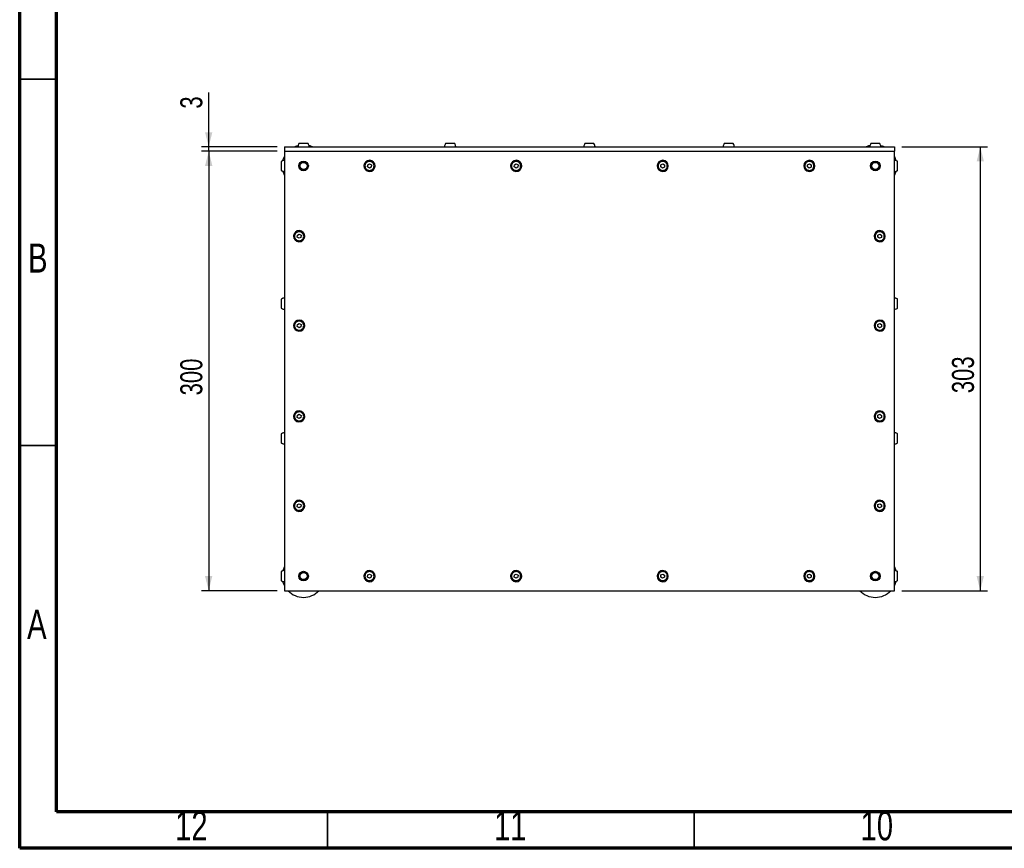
# Model space of a CAD drawing. Header units: millimetres. Extents: x 5 to 594, y 5 to 415.
# Tile 1 of 42: x 5 to 139, y 5 to 118. Entities that reach past the tile are written whole.
import ezdxf

# ---------------------------------------------------------------- set-up
doc = ezdxf.new("R2010")
doc.units = ezdxf.units.MM
doc.layers.add('COTES', color=1, linetype='Continuous')
doc.layers.add('NOTES', color=6, linetype='Continuous')
doc.layers.add('TRAIT-FORT', color=4, linetype='Continuous', lineweight=25)
doc.styles.add('SLDTEXTSTYLE0', font='TXT', dxfattribs={"width": 0.75})
doc.dimstyles.new('SLDDIMSTYLE0', dxfattribs={"dimtxt": 3, "dimasz": 2, "dimexe": 0, "dimexo": 0.0625, "dimgap": 0.75, "dimtad": 1, "dimlfac": 5, "dimrnd": 1e-09, "dimzin": 12, "dimdsep": 46, "dimtxsty": 'SLDTEXTSTYLE0', "dimsah": 1, "dimcen": 0.09, "dimadec": 0, "dimazin": 3, "dimtfac": 1, "dimtofl": 0, "dimtmove": 0, "dimatfit": 3, "dimfxl": 0, "dimfrac": 2, "dimtolj": 1, "dimtzin": 12, "dimarcsym": 0})
doc.dimstyles.new('SLDDIMSTYLE1', dxfattribs={"dimtxt": 3, "dimasz": 2, "dimexe": 0, "dimexo": 0.0625, "dimgap": 0.75, "dimtad": 1, "dimlfac": 5, "dimrnd": 1e-09, "dimzin": 12, "dimdsep": 46, "dimtxsty": 'SLDTEXTSTYLE0', "dimsah": 1, "dimcen": 0.09, "dimadec": 0, "dimazin": 3, "dimtfac": 1, "dimtmove": 0, "dimatfit": 0, "dimfxl": 0, "dimfrac": 2, "dimtolj": 1, "dimtzin": 12, "dimarcsym": 0})

# ---------------------------------------------------------------- blocks, each defined once
blk = doc.blocks.new('_D_11')
at = {"layer": 'COTES', "color": 1}
for p, q in [((125.32, 100.76), (137.03, 100.76)), ((136.03, 100.76), (136.03, 40.16)), ((125.32, 40.16), (137.03, 40.16))]:
    blk.add_line(p, q, dxfattribs=at)
for points in [[(136.03, 100.76), (135.53, 98.76), (136.53, 98.76)], [(136.03, 40.16), (136.53, 42.16), (135.53, 42.16)]]:
    blk.add_solid(points, dxfattribs=at)
at = {"layer": 'COTES', "color": 1, "insert": (132.17, 67.13), "char_height": 3, "attachment_point": 1, "rotation": 90, "style": 'SLDTEXTSTYLE0'}
blk.add_mtext('303', dxfattribs=at)
blk = doc.blocks.new('_D_12')
at = {"layer": 'COTES', "color": 1}
for p, q in [((40.12, 100.16), (29.78, 100.16)), ((30.78, 100.16), (30.78, 40.16)), ((40.12, 40.16), (29.78, 40.16))]:
    blk.add_line(p, q, dxfattribs=at)
for points in [[(30.78, 100.16), (30.28, 98.16), (31.28, 98.16)], [(30.78, 40.16), (31.28, 42.16), (30.28, 42.16)]]:
    blk.add_solid(points, dxfattribs=at)
at = {"layer": 'COTES', "color": 1, "insert": (26.91, 66.83), "char_height": 3, "attachment_point": 1, "rotation": 90, "style": 'SLDTEXTSTYLE0'}
blk.add_mtext('300', dxfattribs=at)
blk = doc.blocks.new('_D_13')
at = {"layer": 'COTES', "color": 1}
for p, q in [((30.78, 100.76), (30.78, 108.19)), ((40.12, 100.76), (29.78, 100.76)), ((30.78, 100.16), (30.78, 100.76)), ((40.12, 100.16), (29.78, 100.16)), ((30.78, 100.16), (30.78, 97.16))]:
    blk.add_line(p, q, dxfattribs=at)
for points in [[(30.78, 100.76), (31.28, 102.76), (30.28, 102.76)], [(30.78, 100.16), (30.28, 98.16), (31.28, 98.16)]]:
    blk.add_solid(points, dxfattribs=at)
at = {"layer": 'COTES', "color": 1, "insert": (26.91, 105.97), "char_height": 3, "attachment_point": 1, "rotation": 90, "style": 'SLDTEXTSTYLE0'}
blk.add_mtext('3', dxfattribs=at)

msp = doc.modelspace()

# ---------------------------------------------------------------- linework, layer by layer
at = {"color": 7, "linetype": 'Continuous', "lineweight": 70}
for p, q in [((5, 5), (5, 415)), ((10, 10), (10, 410)), ((584, 10), (10, 10)), ((589, 5), (5, 5))]:
    msp.add_line(p, q, dxfattribs=at)
at = {"color": 7, "linetype": 'Continuous', "lineweight": 35}
for p, q in [((10, 110), (5, 110)), ((10, 60), (5, 60)), ((47, 10), (47, 5)), ((97, 10), (97, 5))]:
    msp.add_line(p, q, dxfattribs=at)
at = {"color": 7, "linetype": 'Continuous', "lineweight": 18}
for p, q in [((10, 10), (584, 10)), ((5, 5), (589, 5))]:
    msp.add_line(p, q, dxfattribs=at)
at = {"layer": 'TRAIT-FORT', "color": 4, "linetype": 'Continuous', "lineweight": 25}
for p, q in [((41.1178, 100.7573), (41.1178, 100.1573)), ((41.1178, 100.7573), (124.3178, 100.7573)), ((124.3178, 100.7573), (124.3178, 100.1573)), ((41.1178, 100.1573), (124.3178, 100.1573)), ((41.1178, 100.1573), (41.1178, 40.1573)), ((124.3178, 40.1573), (124.3178, 100.1573)), ((43.2287, 98.4089), (43.1531, 98.499)), ((43.3755, 98.7216), (43.4661, 98.6463)), ((43.9694, 98.6463), (44.0601, 98.7216)), ((44.2824, 98.499), (44.2068, 98.4089)), ((52.4616, 98.0243), (52.4745, 98.3127)), ((52.4745, 98.3127), (52.7307, 98.4457)), ((52.7307, 98.4457), (52.974, 98.2903)), ((52.974, 98.2903), (52.9611, 98.0019)), ((72.4616, 98.0243), (72.4745, 98.3127)), ((72.4745, 98.3127), (72.7307, 98.4457)), ((72.7307, 98.4457), (72.974, 98.2903)), ((72.974, 98.2903), (72.9611, 98.0019)), ((92.4616, 98.0243), (92.4745, 98.3127)), ((92.4745, 98.3127), (92.7307, 98.4457)), ((92.7307, 98.4457), (92.974, 98.2903)), ((92.974, 98.2903), (92.9611, 98.0019)), ((112.4616, 98.0243), (112.4745, 98.3127)), ((112.4745, 98.3127), (112.7307, 98.4457)), ((112.7307, 98.4457), (112.974, 98.2903)), ((112.974, 98.2903), (112.9611, 98.0019)), ((121.1531, 98.499), (121.2287, 98.4089)), ((121.4661, 98.6463), (121.3755, 98.7216)), ((122.0601, 98.7216), (121.9694, 98.6463)), ((122.2068, 98.4089), (122.2824, 98.499)), ((43.1531, 97.8155), (43.2287, 97.9056)), ((43.4661, 97.6682), (43.3755, 97.593)), ((44.0601, 97.593), (43.9694, 97.6682)), ((44.2068, 97.9056), (44.2824, 97.8155)), ((52.7049, 97.8689), (52.4616, 98.0243)), ((52.9611, 98.0019), (52.7049, 97.8689)), ((72.7049, 97.8689), (72.4616, 98.0243)), ((72.9611, 98.0019), (72.7049, 97.8689)), ((92.7049, 97.8689), (92.4616, 98.0243)), ((92.9611, 98.0019), (92.7049, 97.8689)), ((112.7049, 97.8689), (112.4616, 98.0243)), ((112.9611, 98.0019), (112.7049, 97.8689)), ((121.2287, 97.9056), (121.1531, 97.8155)), ((121.3755, 97.593), (121.4661, 97.6682)), ((121.9694, 97.6682), (122.0601, 97.593)), ((122.2824, 97.8155), (122.2068, 97.9056)), ((42.8616, 88.4243), (42.8745, 88.7127)), ((42.8745, 88.7127), (43.1307, 88.8457)), ((43.1307, 88.8457), (43.374, 88.6903)), ((43.374, 88.6903), (43.3611, 88.4019)), ((122.0616, 88.4243), (122.0745, 88.7127)), ((122.0745, 88.7127), (122.3307, 88.8457)), ((122.3307, 88.8457), (122.574, 88.6903)), ((122.574, 88.6903), (122.5611, 88.4019)), ((43.1049, 88.2689), (42.8616, 88.4243)), ((43.3611, 88.4019), (43.1049, 88.2689)), ((122.3049, 88.2689), (122.0616, 88.4243)), ((122.5611, 88.4019), (122.3049, 88.2689)), ((42.8745, 76.5127), (43.1307, 76.6457)), ((43.1307, 76.6457), (43.374, 76.4903)), ((122.0745, 76.5127), (122.3307, 76.6457)), ((122.3307, 76.6457), (122.574, 76.4903)), ((42.8616, 76.2243), (42.8745, 76.5127)), ((43.1049, 76.0689), (42.8616, 76.2243)), ((43.3611, 76.2019), (43.1049, 76.0689)), ((43.374, 76.4903), (43.3611, 76.2019)), ((122.0616, 76.2243), (122.0745, 76.5127)), ((122.3049, 76.0689), (122.0616, 76.2243)), ((122.5611, 76.2019), (122.3049, 76.0689)), ((122.574, 76.4903), (122.5611, 76.2019)), ((42.8616, 63.8243), (42.8745, 64.1127)), ((43.1049, 63.6689), (42.8616, 63.8243)), ((42.8745, 64.1127), (43.1307, 64.2457)), ((43.3611, 63.8019), (43.1049, 63.6689)), ((43.1307, 64.2457), (43.374, 64.0903)), ((43.374, 64.0903), (43.3611, 63.8019)), ((122.0616, 63.8243), (122.0745, 64.1127)), ((122.3049, 63.6689), (122.0616, 63.8243)), ((122.0745, 64.1127), (122.3307, 64.2457)), ((122.5611, 63.8019), (122.3049, 63.6689)), ((122.3307, 64.2457), (122.574, 64.0903)), ((122.574, 64.0903), (122.5611, 63.8019)), ((42.8616, 51.6243), (42.8745, 51.9127)), ((43.1049, 51.4689), (42.8616, 51.6243)), ((42.8745, 51.9127), (43.1307, 52.0457)), ((43.3611, 51.6019), (43.1049, 51.4689)), ((43.1307, 52.0457), (43.374, 51.8903)), ((43.374, 51.8903), (43.3611, 51.6019)), ((122.0616, 51.6243), (122.0745, 51.9127)), ((122.3049, 51.4689), (122.0616, 51.6243)), ((122.0745, 51.9127), (122.3307, 52.0457)), ((122.5611, 51.6019), (122.3049, 51.4689)), ((122.3307, 52.0457), (122.574, 51.8903)), ((122.574, 51.8903), (122.5611, 51.6019)), ((43.1531, 42.499), (43.2287, 42.4089)), ((43.2287, 41.9056), (43.1531, 41.8155)), ((43.4661, 42.6463), (43.3755, 42.7216)), ((43.3755, 41.593), (43.4661, 41.6682)), ((44.0601, 42.7216), (43.9694, 42.6463)), ((43.9694, 41.6682), (44.0601, 41.593)), ((44.2068, 42.4089), (44.2824, 42.499)), ((44.2824, 41.8155), (44.2068, 41.9056)), ((52.4616, 42.0243), (52.4745, 42.3127)), ((52.7049, 41.8689), (52.4616, 42.0243)), ((52.4745, 42.3127), (52.7307, 42.4457)), ((52.9611, 42.0019), (52.7049, 41.8689)), ((52.7307, 42.4457), (52.974, 42.2903)), ((52.974, 42.2903), (52.9611, 42.0019)), ((72.4616, 42.0243), (72.4745, 42.3127)), ((72.7049, 41.8689), (72.4616, 42.0243)), ((72.4745, 42.3127), (72.7307, 42.4457)), ((72.9611, 42.0019), (72.7049, 41.8689)), ((72.7307, 42.4457), (72.974, 42.2903)), ((72.974, 42.2903), (72.9611, 42.0019)), ((92.4616, 42.0243), (92.4745, 42.3127)), ((92.7049, 41.8689), (92.4616, 42.0243)), ((92.4745, 42.3127), (92.7307, 42.4457)), ((92.9611, 42.0019), (92.7049, 41.8689)), ((92.7307, 42.4457), (92.974, 42.2903)), ((92.974, 42.2903), (92.9611, 42.0019)), ((112.4616, 42.0243), (112.4745, 42.3127)), ((112.7049, 41.8689), (112.4616, 42.0243)), ((112.4745, 42.3127), (112.7307, 42.4457)), ((112.9611, 42.0019), (112.7049, 41.8689)), ((112.7307, 42.4457), (112.974, 42.2903)), ((112.974, 42.2903), (112.9611, 42.0019)), ((121.2287, 42.4089), (121.1531, 42.499)), ((121.1531, 41.8155), (121.2287, 41.9056)), ((121.3755, 42.7216), (121.4661, 42.6463)), ((121.4661, 41.6682), (121.3755, 41.593)), ((121.9694, 42.6463), (122.0601, 42.7216)), ((122.0601, 41.593), (121.9694, 41.6682)), ((122.2824, 42.499), (122.2068, 42.4089)), ((122.2068, 41.9056), (122.2824, 41.8155)), ((41.1178, 40.1573), (124.3178, 40.1573))]:
    msp.add_line(p, q, dxfattribs=at)
at = {"layer": 'TRAIT-FORT', "color": 4, "linetype": 'Continuous', "lineweight": 25, "flags": 128}
for points in [[(42.4404, 100.7573), (42.7955, 100.9034), (42.9853, 100.96)], [(44.4502, 100.96), (44.5857, 100.921), (44.9952, 100.7573)], [(120.4404, 100.7573), (120.8498, 100.921), (120.9853, 100.96)], [(122.4502, 100.96), (122.6401, 100.9034), (122.9952, 100.7573)], [(40.9181, 98.9012), (40.954, 99.0252), (41.1178, 99.4347)], [(124.3178, 99.4347), (124.4816, 99.0252), (124.5168, 98.9037)], [(43.1941, 98.4501), (43.2749, 98.5621), (43.4246, 98.6808)], [(122.0109, 98.6808), (122.1606, 98.5621), (122.2414, 98.4501)], [(41.1178, 96.8799), (40.9717, 97.2349), (40.9168, 97.4182)], [(44.2414, 97.8644), (44.1606, 97.7524), (44.0109, 97.6338)], [(121.4246, 97.6338), (121.2749, 97.7524), (121.1941, 97.8644)], [(124.5176, 97.4137), (124.4639, 97.2349), (124.3178, 96.8799)], [(40.9182, 42.9016), (40.9717, 43.0796), (41.1178, 43.4347)], [(124.3178, 43.4347), (124.4639, 43.0796), (124.5175, 42.901)], [(43.4246, 41.6338), (43.2749, 41.7524), (43.1941, 41.8644)], [(44.0109, 42.6808), (44.1606, 42.5621), (44.2414, 42.4501)], [(121.1941, 42.4501), (121.2749, 42.5621), (121.4246, 42.6808)], [(122.2414, 41.8644), (122.1606, 41.7524), (122.0109, 41.6338)], [(41.1178, 40.8799), (40.954, 41.2893), (40.918, 41.4136)], [(124.5174, 41.4129), (124.4816, 41.2893), (124.3178, 40.8799)]]:
    msp.add_lwpolyline(points, dxfattribs=at)
at = {"layer": 'TRAIT-FORT', "color": 4, "linetype": 'Continuous', "lineweight": 25}
for centre, radius in [((43.7178, 98.1573), 0.66), ((43.7178, 98.1573), 0.48), ((121.7178, 98.1573), 0.66), ((121.7178, 98.1573), 0.48), ((43.7178, 42.1573), 0.66), ((43.7178, 42.1573), 0.48), ((121.7178, 42.1573), 0.66), ((121.7178, 42.1573), 0.48)]:
    msp.add_circle(centre, radius, dxfattribs=at)
for centre, radius, start, end in [((43.7178, 100.7573), 0.76, 144.585453, 180), ((43.7178, 100.7573), 0.76, 360, 35.39802), ((63.7178, 100.7573), 0.76, 144.585453, 180), ((63.7178, 100.7573), 0.76, 360, 35.39802), ((82.7178, 100.7573), 0.76, 144.585453, 180), ((82.7178, 100.7573), 0.76, 360, 35.39802), ((101.7178, 100.7573), 0.76, 144.585453, 180), ((101.7178, 100.7573), 0.76, 360, 35.39802), ((121.7178, 100.7573), 0.76, 144.585453, 180), ((121.7178, 100.7573), 0.76, 360, 35.39802), ((43.7178, 98.1573), 0.55, 152.772682, 207.227318), ((43.7178, 98.1573), 0.55, 62.77268, 117.22732), ((43.7178, 98.1573), 0.6, 29.217607, 60.753371), ((43.7178, 98.1573), 0.55, 332.772682, 27.227318), ((52.7178, 98.1573), 0.76, 87.434731, 267.434731), ((52.7178, 98.1573), 0.76, 267.434731, 87.434731), ((72.7178, 98.1573), 0.76, 87.434731, 267.434731), ((72.7178, 98.1573), 0.76, 267.434731, 87.434731), ((92.7178, 98.1573), 0.76, 87.434731, 267.434731), ((92.7178, 98.1573), 0.76, 267.434731, 87.434731), ((112.7178, 98.1573), 0.76, 87.434731, 267.434731), ((112.7178, 98.1573), 0.76, 267.434731, 87.434731), ((121.7178, 98.1573), 0.55, 152.772682, 207.227318), ((121.7178, 98.1573), 0.6, 119.246629, 150.782393), ((121.7178, 98.1573), 0.55, 62.77268, 117.22732), ((121.7178, 98.1573), 0.55, 332.772682, 27.227318), ((43.7178, 98.1573), 0.6, 209.217607, 240.753371), ((43.7178, 98.1573), 0.55, 242.77268, 297.22732), ((121.7178, 98.1573), 0.55, 242.77268, 297.22732), ((121.7178, 98.1573), 0.6, 299.246629, 330.782393), ((43.1178, 88.5573), 0.76, 87.434731, 267.434731), ((43.1178, 88.5573), 0.76, 267.434731, 87.434731), ((122.3178, 88.5573), 0.76, 87.434731, 267.434731), ((122.3178, 88.5573), 0.76, 267.434731, 87.434731), ((43.1178, 76.3573), 0.76, 87.434731, 267.434731), ((43.1178, 76.3573), 0.76, 267.434731, 87.434731), ((122.3178, 76.3573), 0.76, 87.434731, 267.434731), ((122.3178, 76.3573), 0.76, 267.434731, 87.434731), ((43.1178, 63.9573), 0.76, 87.434731, 267.434731), ((43.1178, 63.9573), 0.76, 267.434731, 87.434731), ((122.3178, 63.9573), 0.76, 87.434731, 267.434731), ((122.3178, 63.9573), 0.76, 267.434731, 87.434731), ((43.1178, 51.7573), 0.76, 87.434731, 267.434731), ((43.1178, 51.7573), 0.76, 267.434731, 87.434731), ((122.3178, 51.7573), 0.76, 87.434731, 267.434731), ((122.3178, 51.7573), 0.76, 267.434731, 87.434731), ((43.7178, 42.1573), 0.55, 152.772682, 207.227318), ((43.7178, 42.1573), 0.6, 119.246629, 150.782393), ((43.7178, 42.1573), 0.55, 62.77268, 117.22732), ((43.7178, 42.1573), 0.55, 242.77268, 297.22732), ((43.7178, 42.1573), 0.6, 299.246629, 330.782393), ((43.7178, 42.1573), 0.55, 332.772682, 27.227318), ((52.7178, 42.1573), 0.76, 87.434731, 267.434731), ((52.7178, 42.1573), 0.76, 267.434731, 87.434731), ((72.7178, 42.1573), 0.76, 87.434731, 267.434731), ((72.7178, 42.1573), 0.76, 267.434731, 87.434731), ((92.7178, 42.1573), 0.76, 87.434731, 267.434731), ((92.7178, 42.1573), 0.76, 267.434731, 87.434731), ((112.7178, 42.1573), 0.76, 87.434731, 267.434731), ((112.7178, 42.1573), 0.76, 267.434731, 87.434731), ((121.7178, 42.1573), 0.55, 152.772682, 207.227318), ((121.7178, 42.1573), 0.6, 209.217607, 240.753371), ((121.7178, 42.1573), 0.55, 62.77268, 117.22732), ((121.7178, 42.1573), 0.55, 242.77268, 297.22732), ((121.7178, 42.1573), 0.6, 29.217607, 60.753371), ((121.7178, 42.1573), 0.55, 332.772682, 27.227318), ((43.7178, 42.1573), 2.8969, 223.661998, 316.338002), ((121.7178, 42.1573), 2.8969, 223.661998, 316.338002)]:
    msp.add_arc(centre, radius, start, end, dxfattribs=at)
for points, knots in [([(44.3375, 101.1973), (44.3306, 101.1973), (44.317, 101.1973), (44.2103, 101.1973), (44.0531, 101.1973), (43.8567, 101.1973), (43.645, 101.1973), (43.4413, 101.1973), (43.2696, 101.1973), (43.1452, 101.1973), (43.1084, 101.1973), (43.0945, 101.1973), (43.0983, 101.1973), (43.0984, 101.1973)], [0, 0, 0, 0, 0.10726984, 0.21453967, 0.32180951, 0.42907934, 0.53634918, 0.64361902, 0.75088885, 0.85815869, 0.96542852, 0.99904432, 1, 1, 1, 1]), ([(64.3375, 101.1973), (64.3306, 101.1973), (64.317, 101.1973), (64.2103, 101.1973), (64.0531, 101.1973), (63.8567, 101.1973), (63.645, 101.1973), (63.4413, 101.1973), (63.2696, 101.1973), (63.1452, 101.1973), (63.1084, 101.1973), (63.0945, 101.1973), (63.0983, 101.1973), (63.0984, 101.1973)], [0, 0, 0, 0, 0.10726984, 0.21453967, 0.32180951, 0.42907934, 0.53634918, 0.64361902, 0.75088885, 0.85815869, 0.96542852, 0.99904432, 1, 1, 1, 1]), ([(83.3375, 101.1973), (83.3306, 101.1973), (83.317, 101.1973), (83.2103, 101.1973), (83.0531, 101.1973), (82.8567, 101.1973), (82.645, 101.1973), (82.4413, 101.1973), (82.2696, 101.1973), (82.1452, 101.1973), (82.1084, 101.1973), (82.0945, 101.1973), (82.0983, 101.1973), (82.0984, 101.1973)], [0, 0, 0, 0, 0.10726984, 0.21453967, 0.32180951, 0.42907934, 0.53634918, 0.64361902, 0.75088885, 0.85815869, 0.96542852, 0.99904432, 1, 1, 1, 1]), ([(102.3375, 101.1973), (102.3306, 101.1973), (102.317, 101.1973), (102.2103, 101.1973), (102.0531, 101.1973), (101.8567, 101.1973), (101.645, 101.1973), (101.4413, 101.1973), (101.2696, 101.1973), (101.1452, 101.1973), (101.1084, 101.1973), (101.0945, 101.1973), (101.0983, 101.1973), (101.0984, 101.1973)], [0, 0, 0, 0, 0.10726984, 0.21453967, 0.32180951, 0.42907934, 0.53634918, 0.64361902, 0.75088885, 0.85815869, 0.96542852, 0.99904432, 1, 1, 1, 1]), ([(122.3375, 101.1973), (122.3306, 101.1973), (122.317, 101.1973), (122.2103, 101.1973), (122.0531, 101.1973), (121.8567, 101.1973), (121.645, 101.1973), (121.4413, 101.1973), (121.2696, 101.1973), (121.1452, 101.1973), (121.1084, 101.1973), (121.0945, 101.1973), (121.0983, 101.1973), (121.0984, 101.1973)], [0, 0, 0, 0, 0.10726984, 0.21453967, 0.32180951, 0.42907934, 0.53634918, 0.64361902, 0.75088885, 0.85815869, 0.96542852, 0.99904432, 1, 1, 1, 1]), ([(41.1178, 98.9173), (41.0425, 98.9109), (40.9363, 98.902), (40.7885, 98.8465), (40.7191, 98.8027), (40.676, 98.7755)], [0, 0, 0, 0, 0.47852972, 0.67531386, 1, 1, 1, 1]), ([(40.6778, 98.7723), (40.6778, 98.7738), (40.6778, 98.7847), (40.6778, 98.7373), (40.6778, 98.6301), (40.6778, 98.4632), (40.6778, 98.3089), (40.6778, 98.2182), (40.6778, 98.1966)], [0, 0, 0, 0, 0.03487348, 0.25862549, 0.48237749, 0.70612949, 0.92988149, 1, 1, 1, 1]), ([(40.6778, 98.1966), (40.6778, 98.1266), (40.6778, 97.9867), (40.6778, 97.7944), (40.6778, 97.6453), (40.6778, 97.5518), (40.6778, 97.5453), (40.6778, 97.5423)], [0, 0, 0, 0, 0.20652191, 0.41304383, 0.61956574, 0.82608766, 1, 1, 1, 1]), ([(52.69, 97.5382), (52.6207, 97.5482), (52.4821, 97.5681), (52.3016, 97.6831), (52.1678, 97.8466), (52.0961, 98.0464), (52.0944, 98.2584), (52.163, 98.4591), (52.2942, 98.6257), (52.473, 98.7395), (52.6326, 98.7766), (52.7932, 98.7779), (52.9534, 98.7433), (53.1339, 98.6323), (53.2678, 98.4677), (53.3395, 98.2682), (53.3412, 98.0561), (53.2726, 97.8555), (53.1414, 97.6888), (52.9626, 97.5755), (52.8029, 97.5368), (52.7118, 97.5379), (52.69, 97.5382)], [0, 0, 0, 0, 0.053686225, 0.10737245, 0.161058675, 0.2147449, 0.268431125, 0.32211735, 0.375803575, 0.4294898, 0.483176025, 0.5, 0.553686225, 0.60737245, 0.661058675, 0.7147449, 0.768431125, 0.82211735, 0.875803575, 0.9294898, 0.983176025, 1, 1, 1, 1]), ([(72.69, 97.5382), (72.6207, 97.5482), (72.4821, 97.5681), (72.3016, 97.6831), (72.1678, 97.8466), (72.0961, 98.0464), (72.0944, 98.2584), (72.163, 98.4591), (72.2942, 98.6257), (72.473, 98.7395), (72.6326, 98.7766), (72.7932, 98.7779), (72.9534, 98.7433), (73.1339, 98.6323), (73.2678, 98.4677), (73.3395, 98.2682), (73.3412, 98.0561), (73.2726, 97.8555), (73.1414, 97.6888), (72.9626, 97.5755), (72.8029, 97.5368), (72.7118, 97.5379), (72.69, 97.5382)], [0, 0, 0, 0, 0.05368623, 0.10737245, 0.16105868, 0.2147449, 0.26843113, 0.32211735, 0.37580358, 0.4294898, 0.48317603, 0.5, 0.55368623, 0.60737245, 0.66105868, 0.7147449, 0.76843113, 0.82211735, 0.87580358, 0.9294898, 0.98317603, 1, 1, 1, 1]), ([(92.69, 97.5382), (92.6207, 97.5482), (92.4821, 97.5681), (92.3016, 97.6831), (92.1678, 97.8466), (92.0961, 98.0464), (92.0944, 98.2584), (92.163, 98.4591), (92.2942, 98.6257), (92.473, 98.7395), (92.6326, 98.7766), (92.7932, 98.7779), (92.9534, 98.7433), (93.1339, 98.6323), (93.2678, 98.4677), (93.3395, 98.2682), (93.3412, 98.0561), (93.2726, 97.8555), (93.1414, 97.6888), (92.9626, 97.5755), (92.8029, 97.5368), (92.7118, 97.5379), (92.69, 97.5382)], [0, 0, 0, 0, 0.05368623, 0.10737245, 0.16105868, 0.2147449, 0.26843113, 0.32211735, 0.37580358, 0.4294898, 0.48317603, 0.5, 0.55368623, 0.60737245, 0.66105868, 0.7147449, 0.76843113, 0.82211735, 0.87580358, 0.9294898, 0.98317603, 1, 1, 1, 1]), ([(112.69, 97.5382), (112.6207, 97.5482), (112.4821, 97.5681), (112.3016, 97.6831), (112.1678, 97.8466), (112.0961, 98.0464), (112.0944, 98.2584), (112.163, 98.4591), (112.2942, 98.6257), (112.473, 98.7395), (112.6326, 98.7766), (112.7932, 98.7779), (112.9534, 98.7433), (113.1339, 98.6323), (113.2678, 98.4677), (113.3395, 98.2682), (113.3412, 98.0561), (113.2726, 97.8555), (113.1414, 97.6888), (112.9626, 97.5755), (112.8029, 97.5368), (112.7118, 97.5379), (112.69, 97.5382)], [0, 0, 0, 0, 0.05368623, 0.10737245, 0.16105868, 0.2147449, 0.26843113, 0.32211735, 0.37580358, 0.4294898, 0.48317603, 0.5, 0.55368623, 0.60737245, 0.66105868, 0.7147449, 0.76843113, 0.82211735, 0.87580358, 0.9294898, 0.98317603, 1, 1, 1, 1]), ([(124.7594, 98.7704), (124.7348, 98.789), (124.6763, 98.8331), (124.5627, 98.88), (124.4389, 98.9123), (124.3539, 98.9158), (124.3178, 98.9173)], [0, 0, 0, 0, 0.19461357, 0.4624993, 0.77161524, 1, 1, 1, 1]), ([(124.7578, 98.1966), (124.7578, 98.2656), (124.7578, 98.4037), (124.7578, 98.5829), (124.7578, 98.7105), (124.7578, 98.7759), (124.7578, 98.7701), (124.7578, 98.7682)], [0, 0, 0, 0, 0.22380806, 0.44761612, 0.67142417, 0.89523223, 1, 1, 1, 1]), ([(124.7578, 97.5464), (124.7578, 97.5449), (124.7578, 97.5407), (124.7578, 97.6104), (124.7578, 97.7419), (124.7578, 97.9235), (124.7578, 98.0837), (124.7578, 98.1748), (124.7578, 98.1966)], [0, 0, 0, 0, 0.10980234, 0.31618307, 0.52256379, 0.72894451, 0.93532523, 1, 1, 1, 1]), ([(40.6781, 97.5427), (40.7021, 97.5247), (40.76, 97.4811), (40.8729, 97.4346), (40.9967, 97.4022), (41.0817, 97.3987), (41.1178, 97.3973)], [0, 0, 0, 0, 0.19059916, 0.45982016, 0.77047687, 1, 1, 1, 1]), ([(124.3178, 97.3973), (124.3934, 97.4032), (124.5001, 97.4116), (124.6463, 97.47), (124.7232, 97.5059), (124.762, 97.5407), (124.7624, 97.5412)], [0, 0, 0, 0, 0.47494254, 0.67025152, 0.99602938, 1, 1, 1, 1]), ([(43.09, 87.9382), (43.0207, 87.9482), (42.8821, 87.9681), (42.7016, 88.0831), (42.5678, 88.2466), (42.4961, 88.4464), (42.4944, 88.6584), (42.563, 88.8591), (42.6942, 89.0257), (42.873, 89.1395), (43.0326, 89.1766), (43.1932, 89.1779), (43.3534, 89.1433), (43.5339, 89.0323), (43.6678, 88.8677), (43.7395, 88.6682), (43.7412, 88.4561), (43.6726, 88.2555), (43.5414, 88.0888), (43.3626, 87.9755), (43.2029, 87.9368), (43.1118, 87.9379), (43.09, 87.9382)], [0, 0, 0, 0, 0.05368623, 0.10737245, 0.16105868, 0.2147449, 0.26843113, 0.32211735, 0.37580358, 0.4294898, 0.48317603, 0.5, 0.55368623, 0.60737245, 0.66105868, 0.7147449, 0.76843113, 0.82211735, 0.87580358, 0.9294898, 0.98317603, 1, 1, 1, 1]), ([(122.29, 87.9382), (122.2207, 87.9482), (122.0821, 87.9681), (121.9016, 88.0831), (121.7678, 88.2466), (121.6961, 88.4464), (121.6944, 88.6584), (121.763, 88.8591), (121.8942, 89.0257), (122.073, 89.1395), (122.2326, 89.1766), (122.3932, 89.1779), (122.5534, 89.1433), (122.7339, 89.0323), (122.8678, 88.8677), (122.9395, 88.6682), (122.9412, 88.4561), (122.8726, 88.2555), (122.7414, 88.0888), (122.5626, 87.9755), (122.4029, 87.9368), (122.3118, 87.9379), (122.29, 87.9382)], [0, 0, 0, 0, 0.05368623, 0.10737245, 0.16105868, 0.2147449, 0.26843113, 0.32211735, 0.37580358, 0.4294898, 0.48317603, 0.5, 0.55368623, 0.60737245, 0.66105868, 0.7147449, 0.76843113, 0.82211735, 0.87580358, 0.9294898, 0.98317603, 1, 1, 1, 1]), ([(41.1178, 80.1173), (41.0425, 80.1109), (40.9363, 80.102), (40.7885, 80.0465), (40.7191, 80.0027), (40.676, 79.9755)], [0, 0, 0, 0, 0.47852972, 0.67531386, 1, 1, 1, 1]), ([(40.6778, 79.9723), (40.6778, 79.9738), (40.6778, 79.9847), (40.6778, 79.9373), (40.6778, 79.8301), (40.6778, 79.6632), (40.6778, 79.5089), (40.6778, 79.4182), (40.6778, 79.3966)], [0, 0, 0, 0, 0.034873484, 0.258625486, 0.482377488, 0.70612949, 0.929881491, 1, 1, 1, 1]), ([(40.6778, 79.3966), (40.6778, 79.3266), (40.6778, 79.1867), (40.6778, 78.9944), (40.6778, 78.8453), (40.6778, 78.7518), (40.6778, 78.7453), (40.6778, 78.7423)], [0, 0, 0, 0, 0.20652191, 0.41304383, 0.61956574, 0.82608766, 1, 1, 1, 1]), ([(124.7594, 79.9704), (124.7348, 79.989), (124.6763, 80.0331), (124.5627, 80.08), (124.4389, 80.1123), (124.3539, 80.1158), (124.3178, 80.1173)], [0, 0, 0, 0, 0.19461357, 0.4624993, 0.77161524, 1, 1, 1, 1]), ([(124.7578, 79.3966), (124.7578, 79.4656), (124.7578, 79.6037), (124.7578, 79.7829), (124.7578, 79.9105), (124.7578, 79.9759), (124.7578, 79.9701), (124.7578, 79.9682)], [0, 0, 0, 0, 0.22380806, 0.44761612, 0.67142417, 0.89523223, 1, 1, 1, 1]), ([(124.7578, 78.7464), (124.7578, 78.7449), (124.7578, 78.7407), (124.7578, 78.8104), (124.7578, 78.9419), (124.7578, 79.1235), (124.7578, 79.2837), (124.7578, 79.3748), (124.7578, 79.3966)], [0, 0, 0, 0, 0.10980234, 0.31618307, 0.52256379, 0.72894451, 0.93532523, 1, 1, 1, 1]), ([(40.6781, 78.7427), (40.7021, 78.7247), (40.76, 78.6811), (40.8729, 78.6346), (40.9967, 78.6022), (41.0817, 78.5987), (41.1178, 78.5973)], [0, 0, 0, 0, 0.19059916, 0.45982016, 0.77047687, 1, 1, 1, 1]), ([(124.3178, 78.5973), (124.3934, 78.6032), (124.5001, 78.6116), (124.6463, 78.67), (124.7232, 78.7059), (124.762, 78.7407), (124.7624, 78.7412)], [0, 0, 0, 0, 0.47494254, 0.67025152, 0.99602938, 1, 1, 1, 1]), ([(43.09, 75.7382), (43.0207, 75.7482), (42.8821, 75.7681), (42.7016, 75.8831), (42.5678, 76.0466), (42.4961, 76.2464), (42.4944, 76.4584), (42.563, 76.6591), (42.6942, 76.8257), (42.873, 76.9395), (43.0326, 76.9766), (43.1932, 76.9779), (43.3534, 76.9433), (43.5339, 76.8323), (43.6678, 76.6677), (43.7395, 76.4682), (43.7412, 76.2561), (43.6726, 76.0555), (43.5414, 75.8888), (43.3626, 75.7755), (43.2029, 75.7368), (43.1118, 75.7379), (43.09, 75.7382)], [0, 0, 0, 0, 0.053686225, 0.10737245, 0.161058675, 0.2147449, 0.268431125, 0.32211735, 0.375803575, 0.4294898, 0.483176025, 0.5, 0.553686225, 0.60737245, 0.661058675, 0.7147449, 0.768431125, 0.82211735, 0.875803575, 0.9294898, 0.983176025, 1, 1, 1, 1]), ([(122.29, 75.7382), (122.2207, 75.7482), (122.0821, 75.7681), (121.9016, 75.8831), (121.7678, 76.0466), (121.6961, 76.2464), (121.6944, 76.4584), (121.763, 76.6591), (121.8942, 76.8257), (122.073, 76.9395), (122.2326, 76.9766), (122.3932, 76.9779), (122.5534, 76.9433), (122.7339, 76.8323), (122.8678, 76.6677), (122.9395, 76.4682), (122.9412, 76.2561), (122.8726, 76.0555), (122.7414, 75.8888), (122.5626, 75.7755), (122.4029, 75.7368), (122.3118, 75.7379), (122.29, 75.7382)], [0, 0, 0, 0, 0.05368623, 0.10737245, 0.16105868, 0.2147449, 0.26843113, 0.32211735, 0.37580358, 0.4294898, 0.48317603, 0.5, 0.55368623, 0.60737245, 0.66105868, 0.7147449, 0.76843113, 0.82211735, 0.87580358, 0.9294898, 0.98317603, 1, 1, 1, 1]), ([(43.09, 63.3382), (43.0207, 63.3482), (42.8821, 63.3681), (42.7016, 63.4831), (42.5678, 63.6466), (42.4961, 63.8464), (42.4944, 64.0584), (42.563, 64.2591), (42.6942, 64.4257), (42.873, 64.5395), (43.0326, 64.5766), (43.1932, 64.5779), (43.3534, 64.5433), (43.5339, 64.4323), (43.6678, 64.2677), (43.7395, 64.0682), (43.7412, 63.8561), (43.6726, 63.6555), (43.5414, 63.4888), (43.3626, 63.3755), (43.2029, 63.3368), (43.1118, 63.3379), (43.09, 63.3382)], [0, 0, 0, 0, 0.05368623, 0.10737245, 0.16105868, 0.2147449, 0.26843113, 0.32211735, 0.37580358, 0.4294898, 0.48317603, 0.5, 0.55368623, 0.60737245, 0.66105868, 0.7147449, 0.76843113, 0.82211735, 0.87580358, 0.9294898, 0.98317603, 1, 1, 1, 1]), ([(122.29, 63.3382), (122.2207, 63.3482), (122.0821, 63.3681), (121.9016, 63.4831), (121.7678, 63.6466), (121.6961, 63.8464), (121.6944, 64.0584), (121.763, 64.2591), (121.8942, 64.4257), (122.073, 64.5395), (122.2326, 64.5766), (122.3932, 64.5779), (122.5534, 64.5433), (122.7339, 64.4323), (122.8678, 64.2677), (122.9395, 64.0682), (122.9412, 63.8561), (122.8726, 63.6555), (122.7414, 63.4888), (122.5626, 63.3755), (122.4029, 63.3368), (122.3118, 63.3379), (122.29, 63.3382)], [0, 0, 0, 0, 0.05368623, 0.10737245, 0.16105868, 0.2147449, 0.26843113, 0.32211735, 0.37580358, 0.4294898, 0.48317603, 0.5, 0.55368623, 0.60737245, 0.66105868, 0.7147449, 0.76843113, 0.82211735, 0.87580358, 0.9294898, 0.98317603, 1, 1, 1, 1]), ([(41.1178, 61.7173), (41.0425, 61.7109), (40.9363, 61.702), (40.7885, 61.6465), (40.7191, 61.6027), (40.676, 61.5755)], [0, 0, 0, 0, 0.47852972, 0.67531386, 1, 1, 1, 1]), ([(40.6778, 61.5723), (40.6778, 61.5738), (40.6778, 61.5847), (40.6778, 61.5373), (40.6778, 61.4301), (40.6778, 61.2632), (40.6778, 61.1089), (40.6778, 61.0182), (40.6778, 60.9966)], [0, 0, 0, 0, 0.03487348, 0.25862549, 0.48237749, 0.70612949, 0.92988149, 1, 1, 1, 1]), ([(40.6778, 60.9966), (40.6778, 60.9266), (40.6778, 60.7867), (40.6778, 60.5944), (40.6778, 60.4453), (40.6778, 60.3518), (40.6778, 60.3453), (40.6778, 60.3423)], [0, 0, 0, 0, 0.20652191, 0.41304383, 0.61956574, 0.82608766, 1, 1, 1, 1]), ([(124.7594, 61.5704), (124.7348, 61.589), (124.6763, 61.6331), (124.5627, 61.68), (124.4389, 61.7123), (124.3539, 61.7158), (124.3178, 61.7173)], [0, 0, 0, 0, 0.19461357, 0.4624993, 0.77161524, 1, 1, 1, 1]), ([(124.7578, 60.9966), (124.7578, 61.0656), (124.7578, 61.2037), (124.7578, 61.3829), (124.7578, 61.5105), (124.7578, 61.5759), (124.7578, 61.5701), (124.7578, 61.5682)], [0, 0, 0, 0, 0.22380806, 0.44761612, 0.67142417, 0.89523223, 1, 1, 1, 1]), ([(124.7578, 60.3464), (124.7578, 60.3449), (124.7578, 60.3407), (124.7578, 60.4104), (124.7578, 60.5419), (124.7578, 60.7235), (124.7578, 60.8837), (124.7578, 60.9748), (124.7578, 60.9966)], [0, 0, 0, 0, 0.10980234, 0.31618307, 0.52256379, 0.72894451, 0.93532523, 1, 1, 1, 1]), ([(40.6781, 60.3427), (40.7021, 60.3247), (40.76, 60.2811), (40.8729, 60.2346), (40.9967, 60.2022), (41.0817, 60.1987), (41.1178, 60.1973)], [0, 0, 0, 0, 0.19059916, 0.45982016, 0.77047687, 1, 1, 1, 1]), ([(124.3178, 60.1973), (124.3934, 60.2032), (124.5001, 60.2116), (124.6463, 60.27), (124.7232, 60.3059), (124.762, 60.3407), (124.7624, 60.3412)], [0, 0, 0, 0, 0.47494254, 0.67025152, 0.99602938, 1, 1, 1, 1]), ([(43.09, 51.1382), (43.0207, 51.1482), (42.8821, 51.1681), (42.7016, 51.2831), (42.5678, 51.4466), (42.4961, 51.6464), (42.4944, 51.8584), (42.563, 52.0591), (42.6942, 52.2257), (42.873, 52.3395), (43.0326, 52.3766), (43.1932, 52.3779), (43.3534, 52.3433), (43.5339, 52.2323), (43.6678, 52.0677), (43.7395, 51.8682), (43.7412, 51.6561), (43.6726, 51.4555), (43.5414, 51.2888), (43.3626, 51.1755), (43.2029, 51.1368), (43.1118, 51.1379), (43.09, 51.1382)], [0, 0, 0, 0, 0.05368623, 0.10737245, 0.16105868, 0.2147449, 0.26843113, 0.32211735, 0.37580358, 0.4294898, 0.48317603, 0.5, 0.55368623, 0.60737245, 0.66105868, 0.7147449, 0.76843113, 0.82211735, 0.87580358, 0.9294898, 0.98317603, 1, 1, 1, 1]), ([(122.29, 51.1382), (122.2207, 51.1482), (122.0821, 51.1681), (121.9016, 51.2831), (121.7678, 51.4466), (121.6961, 51.6464), (121.6944, 51.8584), (121.763, 52.0591), (121.8942, 52.2257), (122.073, 52.3395), (122.2326, 52.3766), (122.3932, 52.3779), (122.5534, 52.3433), (122.7339, 52.2323), (122.8678, 52.0677), (122.9395, 51.8682), (122.9412, 51.6561), (122.8726, 51.4555), (122.7414, 51.2888), (122.5626, 51.1755), (122.4029, 51.1368), (122.3118, 51.1379), (122.29, 51.1382)], [0, 0, 0, 0, 0.05368623, 0.10737245, 0.16105868, 0.2147449, 0.26843113, 0.32211735, 0.37580358, 0.4294898, 0.48317603, 0.5, 0.55368623, 0.60737245, 0.66105868, 0.7147449, 0.76843113, 0.82211735, 0.87580358, 0.9294898, 0.98317603, 1, 1, 1, 1]), ([(41.1178, 42.9173), (41.0425, 42.9109), (40.9363, 42.902), (40.7885, 42.8465), (40.7191, 42.8027), (40.676, 42.7755)], [0, 0, 0, 0, 0.47852972, 0.67531386, 1, 1, 1, 1]), ([(40.6778, 42.7723), (40.6778, 42.7738), (40.6778, 42.7847), (40.6778, 42.7373), (40.6778, 42.6301), (40.6778, 42.4632), (40.6778, 42.3089), (40.6778, 42.2182), (40.6778, 42.1966)], [0, 0, 0, 0, 0.03487348, 0.25862549, 0.48237749, 0.70612949, 0.92988149, 1, 1, 1, 1]), ([(40.6778, 42.1966), (40.6778, 42.1266), (40.6778, 41.9867), (40.6778, 41.7944), (40.6778, 41.6453), (40.6778, 41.5518), (40.6778, 41.5453), (40.6778, 41.5423)], [0, 0, 0, 0, 0.20652191, 0.41304383, 0.61956574, 0.82608766, 1, 1, 1, 1]), ([(52.69, 41.5382), (52.6207, 41.5482), (52.4821, 41.5681), (52.3016, 41.6831), (52.1678, 41.8466), (52.0961, 42.0464), (52.0944, 42.2584), (52.163, 42.4591), (52.2942, 42.6257), (52.473, 42.7395), (52.6326, 42.7766), (52.7932, 42.7779), (52.9534, 42.7433), (53.1339, 42.6323), (53.2678, 42.4677), (53.3395, 42.2682), (53.3412, 42.0561), (53.2726, 41.8555), (53.1414, 41.6888), (52.9626, 41.5755), (52.8029, 41.5368), (52.7118, 41.5379), (52.69, 41.5382)], [0, 0, 0, 0, 0.05368623, 0.10737245, 0.16105868, 0.2147449, 0.26843113, 0.32211735, 0.37580358, 0.4294898, 0.48317603, 0.5, 0.55368623, 0.60737245, 0.66105868, 0.7147449, 0.76843113, 0.82211735, 0.87580358, 0.9294898, 0.98317603, 1, 1, 1, 1]), ([(72.69, 41.5382), (72.6207, 41.5482), (72.4821, 41.5681), (72.3016, 41.6831), (72.1678, 41.8466), (72.0961, 42.0464), (72.0944, 42.2584), (72.163, 42.4591), (72.2942, 42.6257), (72.473, 42.7395), (72.6326, 42.7766), (72.7932, 42.7779), (72.9534, 42.7433), (73.1339, 42.6323), (73.2678, 42.4677), (73.3395, 42.2682), (73.3412, 42.0561), (73.2726, 41.8555), (73.1414, 41.6888), (72.9626, 41.5755), (72.8029, 41.5368), (72.7118, 41.5379), (72.69, 41.5382)], [0, 0, 0, 0, 0.053686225, 0.10737245, 0.161058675, 0.2147449, 0.268431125, 0.32211735, 0.375803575, 0.4294898, 0.483176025, 0.5, 0.553686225, 0.60737245, 0.661058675, 0.7147449, 0.768431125, 0.82211735, 0.875803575, 0.9294898, 0.983176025, 1, 1, 1, 1]), ([(92.69, 41.5382), (92.6207, 41.5482), (92.4821, 41.5681), (92.3016, 41.6831), (92.1678, 41.8466), (92.0961, 42.0464), (92.0944, 42.2584), (92.163, 42.4591), (92.2942, 42.6257), (92.473, 42.7395), (92.6326, 42.7766), (92.7932, 42.7779), (92.9534, 42.7433), (93.1339, 42.6323), (93.2678, 42.4677), (93.3395, 42.2682), (93.3412, 42.0561), (93.2726, 41.8555), (93.1414, 41.6888), (92.9626, 41.5755), (92.8029, 41.5368), (92.7118, 41.5379), (92.69, 41.5382)], [0, 0, 0, 0, 0.053686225, 0.10737245, 0.161058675, 0.2147449, 0.268431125, 0.32211735, 0.375803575, 0.4294898, 0.483176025, 0.5, 0.553686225, 0.60737245, 0.661058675, 0.7147449, 0.768431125, 0.82211735, 0.875803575, 0.9294898, 0.983176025, 1, 1, 1, 1]), ([(112.69, 41.5382), (112.6207, 41.5482), (112.4821, 41.5681), (112.3016, 41.6831), (112.1678, 41.8466), (112.0961, 42.0464), (112.0944, 42.2584), (112.163, 42.4591), (112.2942, 42.6257), (112.473, 42.7395), (112.6326, 42.7766), (112.7932, 42.7779), (112.9534, 42.7433), (113.1339, 42.6323), (113.2678, 42.4677), (113.3395, 42.2682), (113.3412, 42.0561), (113.2726, 41.8555), (113.1414, 41.6888), (112.9626, 41.5755), (112.8029, 41.5368), (112.7118, 41.5379), (112.69, 41.5382)], [0, 0, 0, 0, 0.05368623, 0.10737245, 0.16105868, 0.2147449, 0.26843113, 0.32211735, 0.37580358, 0.4294898, 0.48317603, 0.5, 0.55368623, 0.60737245, 0.66105868, 0.7147449, 0.76843113, 0.82211735, 0.87580358, 0.9294898, 0.98317603, 1, 1, 1, 1]), ([(124.7594, 42.7704), (124.7348, 42.789), (124.6763, 42.8331), (124.5627, 42.88), (124.4389, 42.9123), (124.3539, 42.9158), (124.3178, 42.9173)], [0, 0, 0, 0, 0.19461357, 0.4624993, 0.77161524, 1, 1, 1, 1]), ([(124.7578, 42.1966), (124.7578, 42.2656), (124.7578, 42.4037), (124.7578, 42.5829), (124.7578, 42.7105), (124.7578, 42.7759), (124.7578, 42.7701), (124.7578, 42.7682)], [0, 0, 0, 0, 0.22380806, 0.44761612, 0.67142417, 0.89523223, 1, 1, 1, 1]), ([(124.7578, 41.5464), (124.7578, 41.5449), (124.7578, 41.5407), (124.7578, 41.6104), (124.7578, 41.7419), (124.7578, 41.9235), (124.7578, 42.0837), (124.7578, 42.1748), (124.7578, 42.1966)], [0, 0, 0, 0, 0.10980234, 0.31618307, 0.52256379, 0.72894451, 0.93532523, 1, 1, 1, 1]), ([(40.6781, 41.5427), (40.7021, 41.5247), (40.76, 41.4811), (40.8729, 41.4346), (40.9967, 41.4022), (41.0817, 41.3987), (41.1178, 41.3973)], [0, 0, 0, 0, 0.19059916, 0.45982016, 0.77047687, 1, 1, 1, 1]), ([(124.3178, 41.3973), (124.3934, 41.4032), (124.5001, 41.4116), (124.6463, 41.47), (124.7232, 41.5059), (124.762, 41.5407), (124.7624, 41.5412)], [0, 0, 0, 0, 0.474942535, 0.670251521, 0.996029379, 1, 1, 1, 1])]:
    msp.add_open_spline(points, degree=3, knots=knots, dxfattribs=at)

# ---------------------------------------------------------------- texts
at = {"layer": 'NOTES', "color": 211, "attachment_point": 2, "style": 'SLDTEXTSTYLE0'}
for s, insert, char_height in [('B', (7.4706, 87.5602), 3.9688), ('A', (7.3397, 37.5602), 3.9688), ('12', (28.4201, 10.0602), 3.96875), ('11', (71.9201, 10.0602), 3.96875), ('10', (121.9201, 10.0602), 3.96875)]:
    msp.add_mtext(s, dxfattribs=dict(at, insert=insert, char_height=char_height))

# ---------------------------------------------------------------- dimensions: what is measured, and where the dimension line sits
at = {"layer": 'COTES', "color": 1}
for base, p1, p2, dimstyle, picture, middle in [((30.7795, 100.7573), (41.1178, 100.1573), (41.1178, 100.7573), 'SLDDIMSTYLE1', '_D_13', (30.7795, 107.0832)), ((136.0345, 40.1573), (124.3178, 100.7573), (124.3178, 40.1573), 'SLDDIMSTYLE0', '_D_11', (136.0345, 70.4573)), ((30.7795, 40.1573), (41.1178, 100.1573), (41.1178, 40.1573), 'SLDDIMSTYLE0', '_D_12', (30.7795, 70.1573))]:
    dim = msp.add_linear_dim(base=base, p1=p1, p2=p2, angle=90, dimstyle=dimstyle, dxfattribs=at)
    dim.commit()
    dim.dimension.update_dxf_attribs({"geometry": picture, "text_midpoint": middle, "dimtype": 160})

doc.saveas('drawing.dxf')
